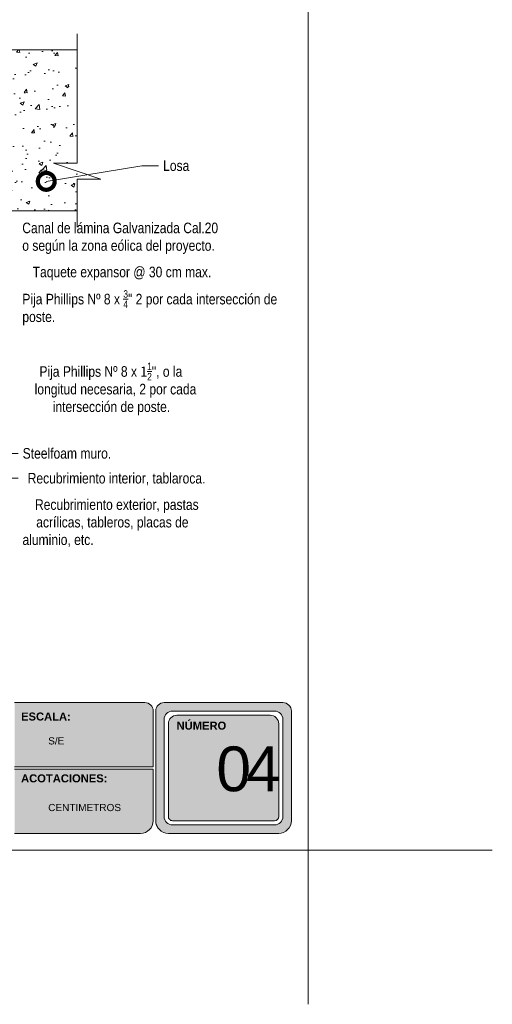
# Model space of a CAD drawing. Header units: millimetres. Extents: x 478.6 to 508.6, y 81.2 to 116.7.
import ezdxf

# ---------------------------------------------------------------- set-up
doc = ezdxf.new("R2010")
doc.units = ezdxf.units.MM
doc.header["$LTSCALE"] = 0.025
doc.linetypes.add('DASHED2', pattern=[9.524999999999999, 6.35, -3.175])
doc.layers.get('0').update_dxf_attribs({"lineweight": 5})
for name, color, linetype, lineweight in [('hatch', 252, 'Continuous', 0), ('TEXTO', 7, 'DASHED2', 0), ('TEXTO CUADRO DATOS', 251, 'Continuous', 0)]:
    doc.layers.add(name, color=color, linetype=linetype, lineweight=lineweight)
doc.styles.add('Erika', font='techl___.ttf', dxfattribs={"height": 0.25})
doc.styles.get("Standard").update_dxf_attribs({"font": 'romand.shx'})
doc.dimstyles.new('Erika', dxfattribs={"dimtxt": 0.25, "dimasz": 0.8, "dimexe": 0.5, "dimexo": 0.5, "dimgap": 0, "dimtad": 0, "dimlfac": 0.1, "dimzin": 1, "dimdsep": 46, "dimtxsty": 'Erika', "dimblk": 'DOTSMALL', "dimcen": 2.5, "dimse1": 1, "dimse2": 1, "dimclrd": 252, "dimclre": 252, "dimclrt": 256, "dimadec": 0, "dimazin": 0, "dimtfac": 1, "dimtmove": 0, "dimatfit": 3, "dimldrblk": 'DOTSMALL', "dimfxl": 0, "dimlwd": 0, "dimlwe": 0, "dimarcsym": 0})

# ---------------------------------------------------------------- blocks, each defined once
blk = doc.blocks.new('_DotSmall')
at = {"color": 0, "linetype": 'ByBlock', "const_width": 0.5}
blk.add_lwpolyline([(-0.0625, 0, 1), (0.0625, 0, 1)], format="xyb", close=True, dxfattribs=at)

msp = doc.modelspace()

# ---------------------------------------------------------------- hatches: boundary and pattern name
h = msp.add_hatch(color=253)
h.paths.add_polyline_path([(500.8041272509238, 88.32670792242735, 0.4142135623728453), (500.604127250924, 88.1267079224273), (500.604127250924, 85.52670792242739, 0.4142135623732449), (500.9041272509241, 85.22670792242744), (503.5235245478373, 85.22670792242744, 0.4142135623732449), (503.8235245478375, 85.52670792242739), (503.8235245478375, 88.1267079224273, 0.4142135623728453), (503.6235245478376, 88.32670792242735)])
h.paths.add_polyline_path([(503.6235245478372, 87.92670792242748), (503.6235245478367, 85.6267079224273, -0.4142135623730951), (503.4235245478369, 85.42670792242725), (501.0041272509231, 85.42670792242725, -0.4142135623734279), (500.8041272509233, 85.6267079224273), (500.8041272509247, 87.92670792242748, -0.4142135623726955), (501.0041272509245, 88.1267079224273), (503.4235245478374, 88.12670792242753, -0.4142135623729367)], flags=16)
h.paths.add_polyline_path([(503.5235245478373, 87.82670792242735), (503.5235245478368, 85.62670792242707, -0.4142135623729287), (503.4235245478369, 85.52670792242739), (501.0041272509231, 85.52670792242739, -0.4142135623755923), (500.9041272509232, 85.6267079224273), (500.9041272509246, 87.82670792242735, -0.4142135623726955), (501.1041272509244, 88.02670792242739), (503.3235245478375, 88.02670792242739, -0.4142135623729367)], flags=0)
h.paths.add_polyline_path([(501.5084777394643, 87.73336851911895), (502.8110016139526, 87.73336851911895), (502.8110016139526, 85.47722936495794), (501.5084777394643, 85.47722936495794)], flags=8)
h.paths.add_polyline_path([(501.0519033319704, 89.51213859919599), (502.296234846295, 89.51213859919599), (502.296234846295, 89.22065838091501), (501.0519033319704, 89.22065838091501)], flags=9)
h = msp.add_hatch(color=253)
h.paths.add_polyline_path([(497.1931678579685, 86.80670792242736), (497.1931678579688, 88.32670792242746), (493.9022084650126, 88.32670792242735), (493.9022084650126, 86.80670792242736)])
h.paths.add_polyline_path([(497.1931678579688, 86.74670792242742), (493.9022084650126, 86.74670792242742), (493.9022084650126, 85.22670792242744), (497.1931678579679, 85.22670792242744)])
h.paths.add_polyline_path([(497.2531678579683, 86.74670792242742), (497.253167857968, 85.22670792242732), (500.2441272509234, 85.22670792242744, 0.4142135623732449), (500.5441272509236, 85.52670792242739), (500.5441272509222, 86.74670792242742)])
h.paths.add_polyline_path([(497.2531678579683, 88.32670792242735), (497.2531678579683, 86.80670792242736), (500.5441272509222, 86.80670792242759), (500.5441272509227, 88.12670792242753, 0.414213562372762), (500.3441272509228, 88.32670792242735)])
at = {"layer": 'hatch', "linetype": 'ByBlock', "lineweight": 0}
h = msp.add_hatch(dxfattribs=at)
h.set_pattern_fill('AR-CONC', color=256, scale=0.005)
h.set_pattern_definition([(49.99999999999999, (1.362866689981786, -1.362866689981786), (0.91092334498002, -0.07969542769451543), [0.09525, -1.04775]), (355, (1.362866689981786, -1.362866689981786), (-0.1762171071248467, 0.9552842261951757), [0.0762, -0.83820292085]), (100.4514447, (1.438776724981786, -1.369507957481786), (0.7347062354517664, 0.8755887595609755), [0.080950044, -0.8904512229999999]), (46.18420000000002, (1.362866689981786, -1.108866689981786), (1.35539520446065, -0.2102116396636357), [0.1428749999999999, -1.571625]), (96.63555760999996, (1.475816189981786, -1.126384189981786), (1.187020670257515, 1.237130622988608), [0.1214251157, -1.3356780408]), (351.1841511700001, (1.362866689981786, -1.108866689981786), (1.187020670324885, 1.237130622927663), [0.11429983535, -1.2572986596]), (21, (1.489866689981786, -1.172366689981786), (0.7580719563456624, -0.5113259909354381), [0.09525, -1.04775]), (326.0000000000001, (1.489866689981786, -1.172366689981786), (0.3090101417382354, 0.9209398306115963), [0.0762, -0.8382]), (71.45144499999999, (1.553039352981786, -1.214977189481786), (1.067082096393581, 0.4096138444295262), [0.08095004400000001, -0.8904496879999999]), (37.50000000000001, (1.362866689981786, -1.362866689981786), (0.01544301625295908, 0.4227751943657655), [0, -0.82804, 0, -0.8509000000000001, 0, -0.8413750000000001]), (7.499999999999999, (1.362866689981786, -1.362866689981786), (0.3340983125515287, 0.5009028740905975), [0, -0.48514, 0, -0.80899, 0, -0.320675]), (327.5, (1.079656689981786, -1.362866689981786), (0.677952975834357, -0.02864371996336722), [0, -0.3175, 0, -0.9906, 0, -1.31445]), (317.5, (0.9526566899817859, -1.362866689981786), (0.7406459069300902, 0.1271324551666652), [0, -0.41275, 0, -0.65786, 0, -0.93345])])
h.paths.add_polyline_path([(486.5805254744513, 103.7992062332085), (486.5805254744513, 101.3424895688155), (486.0133607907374, 101.3424895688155), (487.1350651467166, 100.9635022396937), (486.5805254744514, 100.9635022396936), (486.5805254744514, 99.98245385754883), (498.7362961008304, 99.98245385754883), (498.7362961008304, 100.9635022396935), (499.2908357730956, 100.9635022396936), (498.1691314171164, 101.3424895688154), (498.7362961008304, 101.3424895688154), (498.7362961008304, 103.7992062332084)])

# ---------------------------------------------------------------- linework, layer by layer
at = {"lineweight": 0}
for p, q in [((486.5805254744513, 103.7992062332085), (498.7362961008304, 103.7992062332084)), ((486.5805254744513, 99.98245385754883), (498.7362961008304, 99.98245385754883))]:
    msp.add_line(p, q, dxfattribs=at)
at = {"color": 253}
for p, q in [((500.3441272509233, 88.32670792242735), (497.2531678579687, 88.3267079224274)), ((503.6235245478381, 88.32670792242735), (500.8041272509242, 88.32670792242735)), ((500.5441272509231, 88.12670792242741), (500.5441272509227, 86.80670792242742)), ((500.6041272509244, 88.12670792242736), (500.6041272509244, 85.52670792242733)), ((503.4235245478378, 88.12670792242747), (501.004127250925, 88.12670792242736)), ((503.3235245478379, 88.02670792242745), (501.1041272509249, 88.02670792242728)), ((503.8235245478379, 85.52670792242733), (503.8235245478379, 88.12670792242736)), ((500.8041272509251, 87.92670792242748), (500.8041272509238, 85.62670792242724)), ((500.9041272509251, 87.8267079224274), (500.9041272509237, 85.62670792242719)), ((503.5235245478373, 85.62670792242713), (503.5235245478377, 87.8267079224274)), ((503.6235245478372, 85.62670792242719), (503.6235245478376, 87.92670792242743)), ((500.5441272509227, 86.80670792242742), (497.2531678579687, 86.80670792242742)), ((500.5441272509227, 86.74670792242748), (497.2531678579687, 86.74670792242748)), ((500.5441272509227, 86.74670792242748), (500.544127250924, 85.52670792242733)), ((501.0041272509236, 85.52670792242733), (503.4235245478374, 85.52670792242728)), ((500.2441272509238, 85.22670792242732), (497.2531678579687, 85.22670792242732)), ((503.5235245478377, 85.22670792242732), (500.9041272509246, 85.22670792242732)), ((500.9041272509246, 85.22670792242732), (503.5235245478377, 85.22670792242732)), ((501.0041272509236, 85.4267079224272), (503.4235245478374, 85.42670792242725))]:
    msp.add_line(p, q, dxfattribs=at)
at = {"color": 254}
for q in [(508.5934415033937, 84.82670792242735), (504.223524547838, 81.17397633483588)]:
    msp.add_line((504.223524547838, 84.82670792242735), q, dxfattribs=at)
msp.add_lwpolyline([(482.6335245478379, 84.82670792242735), (504.223524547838, 84.82670792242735), (504.223524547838, 112.7667079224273), (482.6335245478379, 112.7667079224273)], close=True, dxfattribs=at)
at = {"color": 253}
for centre, radius, start, end in [((500.3441272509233, 88.12670792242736), 0.2, 1.628443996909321e-11, 90), ((500.8041272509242, 88.12670792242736), 0.2, 90, 180), ((503.6235245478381, 88.12670792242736), 0.2, 0, 90), ((501.004127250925, 87.92670792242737), 0.2, 90, 179.9999999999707), ((501.1041272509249, 87.82670792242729), 0.2, 90, 179.9999999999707), ((503.3235245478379, 87.82670792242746), 0.2, 359.9999999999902, 90), ((503.4235245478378, 87.92670792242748), 0.2, 359.9999999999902, 90), ((500.2441272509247, 85.52670792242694), 0.3, 269.9999999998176, 7.490842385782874e-11), ((500.9041272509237, 85.52670792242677), 0.3, 179.9999999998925, 270.0000000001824), ((500.9041272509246, 85.52670792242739), 0.3000000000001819, 180.0000000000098, 270), ((501.0041272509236, 85.62670792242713), 0.1999999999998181, 179.9999999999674, 270), ((501.0041272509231, 85.62670792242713), 0.0999999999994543, 179.9999999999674, 270.0000000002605), ((503.4235245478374, 85.62670792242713), 0.1999999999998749, 270, 1.628443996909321e-11), ((503.4235245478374, 85.62670792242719), 0.09999999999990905, 270, 359.9999999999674), ((503.5235245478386, 85.52670792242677), 0.3, 269.9999999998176, 1.074773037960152e-10), ((503.5235245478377, 85.52670792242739), 0.3000000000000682, 270, 359.9999999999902)]:
    msp.add_arc(centre, radius, start, end, dxfattribs=at)
at = {"layer": 'hatch', "linetype": 'ByBlock', "lineweight": 0}
msp.add_lwpolyline([(498.7362961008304, 99.5993162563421), (498.7362961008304, 100.7337316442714), (499.3034607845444, 100.7337316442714), (498.1817564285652, 101.1127189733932), (498.7362961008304, 101.1127189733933), (498.7362961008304, 104.1823438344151)], dxfattribs=at)

# ---------------------------------------------------------------- texts
at = {"layer": 'TEXTO', "linetype": 'ByBlock', "lineweight": 0, "char_height": 0.25, "attachment_point": 1, "style": 'Erika'}
for s, insert in [('Losa', (500.7804741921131, 101.1802905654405)), ('{\\C30;Steelfoam }muro.', (497.4470110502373, 94.36032333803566))]:
    msp.add_mtext(s, dxfattribs=dict(at, insert=insert))
for s, insert, width in [('\\A1;Canal de lámina Galvanizada Cal.20 \\Po según la zona eólica del proyecto.', (497.437205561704, 99.70506903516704), 6.182139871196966), ('\\A1;{\\W3.0462; }Taquete expansor @ 30 cm max.', (497.4420040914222, 98.66004623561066), 6.146977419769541), ('\\A1;Pija Phillips Nº 8 x {\\H0.7x;\\S3/4;\\H1.429x;" 2 por cada intersección de poste.}', (497.4392175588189, 98.10218734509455), 6.180127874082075), ('\\A1;{\\W5.08128; }Pija Phillips Nº 8 x {\\f@BatangChe|b0|i0|c0|p49;1\\fTechnicLite|b0|i0|c2|p2;\\H0.7x;\\S1/2;}", o la \\P{\\W3.6688; }longitud necesaria, {\\H1.0003x;2 por cada \\P{\\W9.05932; }intersección de poste.}', (497.4389866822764, 96.38637340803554), 6.180358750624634), ('{\\W1.49832; }Recubrimiento interior, tablaroca.', (497.4470110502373, 93.77110573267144), 6.139506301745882), ('{\\W3.72504; }Recubrimiento exterior, pastas \\P{\\W4.09972; }acrílicas, tableros, placas de \\Paluminio, etc.', (497.4428159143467, 93.14619630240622), 6.176529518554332)]:
    msp.add_mtext(s, dxfattribs=dict(at, insert=insert, width=width))
at = {"layer": 'TEXTO CUADRO DATOS', "attachment_point": 1}
for s, insert, char_height, width in [('{\\fArial|b1|i0|c0|p34;ESCALA:}', (497.4091698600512, 88.09158905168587), 0.19, 0.003231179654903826), ('{\\fArial|b1|i0|c0|p34;NÚMERO}', (501.099403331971, 87.87558772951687), 0.19, 0.003231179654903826), ('{\\fArial|b0|i0|c0|p34;S/E}', (498.0526749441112, 87.50437082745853), 0.17, 0.003231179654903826), ('{\\fArial|b0|i0|c0|p34;\\T0.75;04}', (502.0433337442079, 87.28615526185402), 1.060422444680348, 0.00456855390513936), ('{\\fArial|b1|i0|c0|p34;ACOTACIONES:}', (497.4091698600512, 86.62524224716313), 0.19, 0.003231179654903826), ('{\\fArial|b0|i0|c0|p34;CENTIMETROS}', (498.0526749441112, 85.92437082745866), 0.17, 0.003231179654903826)]:
    msp.add_mtext(s, dxfattribs=dict(at, insert=insert, char_height=char_height, width=width))

# ---------------------------------------------------------------- leaders
at = {"layer": 'TEXTO', "linetype": 'ByBlock', "lineweight": 0, "annotation_type": 0, "has_hookline": 1, "hookline_direction": 0}
for points, text_width in [([(498.0070744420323, 100.6837461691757), (500.2743796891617, 101.0552905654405), (500.6743796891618, 101.0552905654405)], 0.7353801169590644), ([(493.4199729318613, 93.08512372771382), (496.5409165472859, 94.23532333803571), (497.340916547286, 94.23532333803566)], 2.674707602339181), ([(493.6537620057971, 92.49590612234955), (496.5409165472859, 93.64610573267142), (497.340916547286, 93.64610573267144)], 6.139506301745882)]:
    msp.add_leader(points, dimstyle='Erika', override={"dimgap": 0, "dimtad": 0}, dxfattribs=dict(at, text_width=text_width))

doc.saveas('drawing.dxf')
